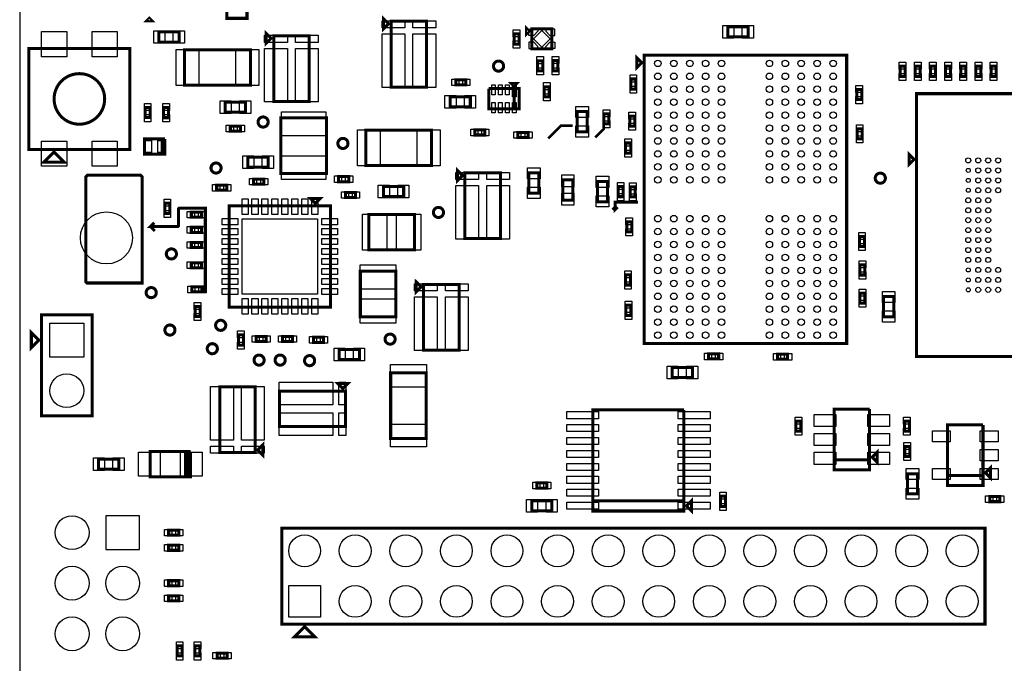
# Model space of a CAD drawing. Extents: x -350 to 3416, y -100 to 6438.
# Tile 4 of 8: x -100 to 1846, y 2227 to 3500. Entities that reach past the tile are written whole.
import ezdxf

# ---------------------------------------------------------------- set-up
doc = ezdxf.new("R2010")
doc.units = 0
for name, color, linetype in [('BG_OUTLINE', 95, 'CONTINUOUS'), ('PG_ASSEMBLY_TOP', 120, 'CONTINUOUS'), ('PIN_TOP', 140, 'CONTINUOUS')]:
    doc.layers.add(name, color=color, linetype=linetype)

msp = doc.modelspace()

# ---------------------------------------------------------------- linework, layer by layer
at = {"layer": 'BG_OUTLINE'}
msp.add_lwpolyline([(-100, 100), (3246.45, 100), (3246.45, 6009.32), (-100, 6009.32)], close=True, dxfattribs=at)
at = {"layer": 'PG_ASSEMBLY_TOP'}
for points, const_width in [([(309.38, 3502.34), (349.38, 3502.34), (349.38, 3522.34), (309.38, 3522.34), (309.38, 3502.34)], 6), ([(156.35, 3502.28), (151.35, 3497.28), (161.35, 3497.28), (156.35, 3502.28)], 6), ([(629.35, 3491.54), (619.35, 3501.54), (619.35, 3481.54), (629.35, 3491.54)], 6), ([(634.35, 3366.54), (704.35, 3366.54), (704.35, 3496.54), (634.35, 3496.54), (634.35, 3366.54)], 6), ([(907.18, 3476.85), (902.18, 3481.85), (902.18, 3471.85), (907.18, 3476.85)], 6), ([(912.18, 3441.85), (952.18, 3441.85), (952.18, 3481.85), (912.18, 3481.85), (912.18, 3441.85)], 6), ([(1340.05, 3485.86), (1300.05, 3485.86), (1300.05, 3465.86), (1340.05, 3465.86), (1340.05, 3485.86)], 6), ([(175.27, 3455.44), (215.27, 3455.44), (215.27, 3475.44), (175.27, 3475.44), (175.27, 3455.44)], 6), ([(397.14, 3462.82), (387.14, 3472.82), (387.14, 3452.82), (397.14, 3462.82)], 6), ([(402.14, 3337.82), (472.14, 3337.82), (472.14, 3467.82), (402.14, 3467.82), (402.14, 3337.82)], 6), ([(887.31, 3451.57), (887.31, 3471.57), (877.31, 3471.57), (877.31, 3451.57), (887.31, 3451.57)], 6), ([(-82, 3243), (118, 3243), (118, 3443), (-82, 3443), (-82, 3243)], 6), ([(356, 3440), (226, 3440), (226, 3370), (356, 3370), (356, 3440)], 6), ([(1129.79, 3414.6), (1119.79, 3424.6), (1119.79, 3404.6), (1129.79, 3414.6)], 6), ([(1134.79, 2859.6), (1534.79, 2859.6), (1534.79, 3429.6), (1134.79, 3429.6), (1134.79, 2859.6)], 6), ([(933.93, 3398.58), (933.93, 3418.58), (923.93, 3418.58), (923.93, 3398.58), (933.93, 3398.58)], 6), ([(964.05, 3398.75), (964.05, 3418.75), (954.05, 3418.75), (954.05, 3398.75), (964.05, 3398.75)], 6), ([(1640.33, 3407.5), (1640.33, 3387.5), (1650.33, 3387.5), (1650.33, 3407.5), (1640.33, 3407.5)], 6), ([(1670.33, 3407.5), (1670.33, 3387.5), (1680.33, 3387.5), (1680.33, 3407.5), (1670.33, 3407.5)], 6), ([(1700.33, 3407.5), (1700.33, 3387.5), (1710.33, 3387.5), (1710.33, 3407.5), (1700.33, 3407.5)], 6), ([(1730.33, 3407.5), (1730.33, 3387.5), (1740.33, 3387.5), (1740.33, 3407.5), (1730.33, 3407.5)], 6), ([(1760.33, 3407.5), (1760.33, 3387.5), (1770.33, 3387.5), (1770.33, 3407.5), (1760.33, 3407.5)], 6), ([(1790.33, 3407.5), (1790.33, 3387.5), (1800.33, 3387.5), (1800.33, 3407.5), (1790.33, 3407.5)], 6), ([(1820.33, 3407.5), (1820.33, 3387.5), (1830.33, 3387.5), (1830.33, 3407.5), (1820.33, 3407.5)], 6), ([(762.02, 3370.9), (782.02, 3370.9), (782.02, 3380.9), (762.02, 3380.9), (762.02, 3370.9)], 6), ([(877.23, 3368.41), (882.23, 3373.41), (872.23, 3373.41), (877.23, 3368.41)], 6), ([(937.06, 3367.15), (937.06, 3347.15), (947.06, 3347.15), (947.06, 3367.15), (937.06, 3367.15)], 6), ([(1108.18, 3382.37), (1108.18, 3362.37), (1118.18, 3362.37), (1118.18, 3382.37), (1108.18, 3382.37)], 6), ([(750.85, 3327.4), (790.85, 3327.4), (790.85, 3347.4), (750.85, 3347.4), (750.85, 3327.4)], 6), ([(827.23, 3363.41), (827.23, 3323.41), (887.23, 3323.41), (887.23, 3363.41), (877.23, 3363.41), (877.23, 3323.41)], 6), ([(877.23, 3323.41), (877.23, 3363.41), (827.23, 3363.41)], 6), ([(1564.7, 3341.59), (1564.7, 3361.59), (1554.7, 3361.59), (1554.7, 3341.59), (1564.7, 3341.59)], 6), ([(1673.14, 2833.4), (2133.14, 2833.4), (2133.14, 3353.4), (1673.14, 3353.4), (1673.14, 2833.4)], 6), ([(148, 3326), (148, 3306), (158, 3306), (158, 3326), (148, 3326)], 6), ([(184.38, 3325.97), (184.38, 3305.97), (194.38, 3305.97), (194.38, 3325.97), (184.38, 3325.97)], 6), ([(306.32, 3316.65), (346.32, 3316.65), (346.32, 3336.65), (306.32, 3336.65), (306.32, 3316.65)], 6), ([(1001.94, 3317.92), (1001.94, 3277.92), (1021.94, 3277.92), (1021.94, 3317.92), (1001.94, 3317.92)], 6), ([(1054.82, 3313.66), (1054.82, 3293.66), (1064.82, 3293.66), (1064.82, 3313.66), (1054.82, 3313.66)], 6), ([(1115.9, 3288.94), (1115.9, 3308.94), (1105.9, 3308.94), (1105.9, 3288.94), (1115.9, 3288.94)], 6), ([(316.38, 3279.34), (336.38, 3279.34), (336.38, 3289.34), (316.38, 3289.34), (316.38, 3279.34)], 6), ([(506.38, 3195.34), (506.38, 3305.34), (416.38, 3305.34), (416.38, 3195.34), (506.38, 3195.34)], 6), ([(993, 3290), (970, 3290), (945, 3265)], 5), ([(1054.82, 3293.66), (1054.82, 3283.82), (1038, 3267)], 5), ([(714.38, 3281.34), (584.38, 3281.34), (584.38, 3211.34), (714.38, 3211.34), (714.38, 3281.34)], 6), ([(799.64, 3271.65), (819.64, 3271.65), (819.64, 3281.65), (799.64, 3281.65), (799.64, 3271.65)], 6), ([(904.94, 3276.74), (884.94, 3276.74), (884.94, 3266.74), (904.94, 3266.74), (904.94, 3276.74)], 6), ([(1565.5, 3264.04), (1565.5, 3284.04), (1555.5, 3284.04), (1555.5, 3264.04), (1565.5, 3264.04)], 6), ([(187, 3264), (147, 3264), (147, 3234), (182, 3234), (182, 3264)], 6), ([(182, 3264), (182, 3234), (187, 3234), (187, 3264)], 6), ([(1097.86, 3255.84), (1097.86, 3235.84), (1107.86, 3235.84), (1107.86, 3255.84), (1097.86, 3255.84)], 6), ([(-32, 3238), (-52, 3218), (-12, 3218), (-32, 3238)], 6), ([(1668.14, 3223.4), (1658.14, 3233.4), (1658.14, 3213.4), (1668.14, 3223.4)], 6), ([(351.16, 3208.05), (391.16, 3208.05), (391.16, 3228.05), (351.16, 3228.05), (351.16, 3208.05)], 6), ([(142, 3167), (142, 2979), (33, 2979), (31, 2981), (31, 3189), (34, 3192), (139, 3192), (142, 3189), (142, 3167)], 6), ([(550.38, 3189.34), (530.38, 3189.34), (530.38, 3179.34), (550.38, 3179.34), (550.38, 3189.34)], 6), ([(775.25, 3191.74), (765.25, 3201.74), (765.25, 3181.74), (775.25, 3191.74)], 6), ([(780.25, 3066.74), (850.25, 3066.74), (850.25, 3196.74), (780.25, 3196.74), (780.25, 3066.74)], 6), ([(926.28, 3156.72), (926.28, 3196.72), (906.28, 3196.72), (906.28, 3156.72), (926.28, 3156.72)], 6), ([(309.38, 3172.34), (289.38, 3172.34), (289.38, 3162.34), (309.38, 3162.34), (309.38, 3172.34)], 6), ([(382.38, 3184.34), (362.38, 3184.34), (362.38, 3174.34), (382.38, 3174.34), (382.38, 3184.34)], 6), ([(993.66, 3142.9), (993.66, 3182.9), (973.66, 3182.9), (973.66, 3142.9), (993.66, 3142.9)], 6), ([(1042.14, 3179.78), (1042.14, 3139.78), (1062.14, 3139.78), (1062.14, 3179.78), (1042.14, 3179.78)], 6), ([(544, 3148), (564, 3148), (564, 3158), (544, 3158), (544, 3148)], 6), ([(619.1, 3149.71), (659.1, 3149.71), (659.1, 3169.71), (619.1, 3169.71), (619.1, 3149.71)], 6), ([(1093.12, 3149.71), (1093.12, 3169.71), (1083.12, 3169.71), (1083.12, 3149.71), (1093.12, 3149.71)], 6), ([(1116.95, 3149.36), (1116.95, 3169.36), (1106.95, 3169.36), (1106.95, 3149.36), (1116.95, 3149.36)], 6), ([(196.9, 3116.6), (196.9, 3136.6), (186.9, 3136.6), (186.9, 3116.6), (196.9, 3116.6)], 6), ([(314.38, 3131.34), (314.38, 2931.34), (514.38, 2931.34), (514.38, 3131.34), (314.38, 3131.34)], 6), ([(484.38, 3136.34), (494.38, 3146.34), (474.38, 3146.34), (484.38, 3136.34)], 6), ([(1122, 3139), (1077, 3139), (1077, 3124), (1082, 3129)], 6), ([(267, 2959), (267, 3127), (215, 3127), (214, 3126), (214, 3092), (213, 3091), (159, 3091), (166, 3098)], 6), ([(239.3, 3109.1), (259.3, 3109.1), (259.3, 3119.1), (239.3, 3119.1), (239.3, 3109.1)], 6), ([(590.43, 3044.56), (680.43, 3044.56), (680.43, 3114.56), (590.43, 3114.56), (590.43, 3044.56)], 6), ([(1077, 3124), (1076, 3124), (1072, 3128)], 6), ([(1109.97, 3080.11), (1109.97, 3100.11), (1099.97, 3100.11), (1099.97, 3080.11), (1109.97, 3080.11)], 6), ([(159, 3091), (159, 3090), (167, 3082)], 6), ([(239.3, 3079.1), (259.3, 3079.1), (259.3, 3089.1), (239.3, 3089.1), (239.3, 3079.1)], 6), ([(239.3, 3049.1), (259.3, 3049.1), (259.3, 3059.1), (239.3, 3059.1), (239.3, 3049.1)], 6), ([(1560.06, 3071.09), (1560.06, 3051.09), (1570.06, 3051.09), (1570.06, 3071.09), (1560.06, 3071.09)], 6), ([(259.3, 3019.1), (239.3, 3019.1), (239.3, 3009.1), (259.3, 3009.1), (259.3, 3019.1)], 6), ([(1560.9, 3014.84), (1560.9, 2994.84), (1570.9, 2994.84), (1570.9, 3014.84), (1560.9, 3014.84)], 6), ([(573.38, 3002.34), (573.38, 2912.34), (643.38, 2912.34), (643.38, 3002.34), (573.38, 3002.34)], 6), ([(1107.5, 2975.04), (1107.5, 2995.04), (1097.5, 2995.04), (1097.5, 2975.04), (1107.5, 2975.04)], 6), ([(693.54, 2971.27), (683.54, 2981.27), (683.54, 2961.27), (693.54, 2971.27)], 6), ([(698.54, 2846.27), (768.54, 2846.27), (768.54, 2976.27), (698.54, 2976.27), (698.54, 2846.27)], 6), ([(260.38, 2971.3), (240.38, 2971.3), (240.38, 2961.3), (260.38, 2961.3), (260.38, 2971.3)], 6), ([(1561.06, 2959.09), (1561.06, 2939.09), (1571.06, 2939.09), (1571.06, 2959.09), (1561.06, 2959.09)], 6), ([(1627.84, 2912.08), (1627.84, 2952.08), (1607.84, 2952.08), (1607.84, 2912.08), (1627.84, 2912.08)], 6), ([(246.69, 2932.55), (246.69, 2912.55), (256.69, 2912.55), (256.69, 2932.55), (246.69, 2932.55)], 6), ([(1108.5, 2915.04), (1108.5, 2935.04), (1098.5, 2935.04), (1098.5, 2915.04), (1108.5, 2915.04)], 6), ([(43, 2716.05), (43, 2916.05), (-57, 2916.05), (-57, 2716.05), (43, 2716.05)], 6), ([(-62, 2866.05), (-77, 2851.05), (-77, 2881.05), (-62, 2866.05)], 6), ([(332.38, 2876.34), (332.38, 2856.34), (342.38, 2856.34), (342.38, 2876.34), (332.38, 2876.34)], 6), ([(387.38, 2873.34), (367.38, 2873.34), (367.38, 2863.34), (387.38, 2863.34), (387.38, 2873.34)], 6), ([(419.38, 2863.34), (439.38, 2863.34), (439.38, 2873.34), (419.38, 2873.34), (419.38, 2863.34)], 6), ([(480.66, 2861.62), (500.66, 2861.62), (500.66, 2871.62), (480.66, 2871.62), (480.66, 2861.62)], 6), ([(531.67, 2827.43), (571.67, 2827.43), (571.67, 2847.43), (531.67, 2847.43), (531.67, 2827.43)], 6), ([(1281.78, 2838.83), (1261.78, 2838.83), (1261.78, 2828.83), (1281.78, 2828.83), (1281.78, 2838.83)], 6), ([(1398.08, 2828.22), (1418.08, 2828.22), (1418.08, 2838.22), (1398.08, 2838.22), (1398.08, 2828.22)], 6), ([(633.38, 2801.34), (633.38, 2671.34), (703.38, 2671.34), (703.38, 2801.34), (633.38, 2801.34)], 6), ([(1229.98, 2811.88), (1189.98, 2811.88), (1189.98, 2791.88), (1229.98, 2791.88), (1229.98, 2811.88)], 6), ([(365.41, 2773.72), (295.41, 2773.72), (295.41, 2643.72), (365.41, 2643.72), (365.41, 2773.72)], 6), ([(413.82, 2765.19), (413.82, 2695.19), (543.82, 2695.19), (543.82, 2765.19), (413.82, 2765.19)], 6), ([(538.82, 2770.19), (548.82, 2780.19), (528.82, 2780.19), (538.82, 2770.19)], 6), ([(1033.06, 2548.16), (1213.06, 2548.16), (1213.06, 2728.16)], 6), ([(1213.06, 2728.16), (1033.06, 2728.16), (1033.06, 2528.16), (1213.06, 2528.16), (1213.06, 2548.16), (1033.06, 2548.16)], 6), ([(1509.99, 2629.6), (1579.99, 2629.6), (1579.99, 2609.6), (1509.99, 2609.6), (1509.99, 2729.6), (1579.99, 2729.6)], 6), ([(1579.99, 2729.6), (1579.99, 2629.6), (1509.99, 2629.6)], 6), ([(1444.54, 2685.98), (1444.54, 2705.98), (1434.54, 2705.98), (1434.54, 2685.98), (1444.54, 2685.98)], 6), ([(1648.94, 2705.98), (1648.94, 2685.98), (1658.94, 2685.98), (1658.94, 2705.98), (1648.94, 2705.98)], 6), ([(1804.31, 2698.52), (1734.31, 2698.52), (1734.31, 2578.52), (1804.31, 2578.52), (1804.31, 2598.52), (1734.31, 2598.52)], 6), ([(1734.31, 2598.52), (1804.31, 2598.52), (1804.31, 2698.52)], 6), ([(237.85, 2645.79), (157.85, 2645.79), (157.85, 2595.79), (232.85, 2595.79)], 6), ([(232.85, 2595.79), (227.85, 2595.79), (227.85, 2645.79), (232.85, 2645.79), (232.85, 2595.79), (237.85, 2595.79), (237.85, 2645.79)], 6), ([(370.41, 2648.72), (380.41, 2638.72), (380.41, 2658.72), (370.41, 2648.72)], 6), ([(1584.99, 2634.6), (1594.99, 2624.6), (1594.99, 2644.6), (1584.99, 2634.6)], 6), ([(1659.49, 2635.9), (1659.49, 2655.9), (1649.49, 2655.9), (1649.49, 2635.9), (1659.49, 2635.9)], 6), ([(96.03, 2630.79), (56.03, 2630.79), (56.03, 2610.79), (96.03, 2610.79), (96.03, 2630.79)], 6), ([(1809.31, 2603.52), (1819.31, 2593.52), (1819.31, 2613.52), (1809.31, 2603.52)], 6), ([(1655, 2601.83), (1655, 2561.83), (1675, 2561.83), (1675, 2601.83), (1655, 2601.83)], 6), ([(942.23, 2583.59), (922.23, 2583.59), (922.23, 2573.59), (942.23, 2573.59), (942.23, 2583.59)], 6), ([(912.23, 2528.59), (952.23, 2528.59), (952.23, 2548.59), (912.23, 2548.59), (912.23, 2528.59)], 6), ([(1218.06, 2538.16), (1228.06, 2528.16), (1228.06, 2548.16), (1218.06, 2538.16)], 6), ([(1285.38, 2557.34), (1285.38, 2537.34), (1295.38, 2537.34), (1295.38, 2557.34), (1285.38, 2557.34)], 6), ([(1817.57, 2546.63), (1837.57, 2546.63), (1837.57, 2556.63), (1817.57, 2556.63), (1817.57, 2546.63)], 6), ([(214.5, 2490.4), (194.5, 2490.4), (194.5, 2480.4), (214.5, 2480.4), (214.5, 2490.4)], 6), ([(1808.26, 2494.47), (418.26, 2494.47), (418.26, 2304.47), (1808.26, 2304.47), (1808.26, 2494.47)], 6), ([(214.5, 2460.4), (194.5, 2460.4), (194.5, 2450.4), (214.5, 2450.4), (214.5, 2460.4)], 6), ([(214.5, 2390.4), (194.5, 2390.4), (194.5, 2380.4), (214.5, 2380.4), (214.5, 2390.4)], 6), ([(214.5, 2360.4), (194.5, 2360.4), (194.5, 2350.4), (214.5, 2350.4), (214.5, 2360.4)], 6), ([(463.26, 2299.47), (483.26, 2279.47), (443.26, 2279.47), (463.26, 2299.47)], 6), ([(221.31, 2241.48), (221.31, 2261.48), (211.31, 2261.48), (211.31, 2241.48), (221.31, 2241.48)], 6), ([(256.31, 2241.48), (256.31, 2261.48), (246.31, 2261.48), (246.31, 2241.48), (256.31, 2241.48)], 6), ([(310.12, 2247.13), (290.12, 2247.13), (290.12, 2237.13), (310.12, 2237.13), (310.12, 2247.13)], 6)]:
    msp.add_lwpolyline(points, dxfattribs=dict(at, const_width=const_width))
at = {"layer": 'PG_ASSEMBLY_TOP', "const_width": 6}
for points in [[(856.62, 3407.93, 1), (836.62, 3407.93, 1), (856.62, 3407.93)], [(68, 3343, 1), (-32, 3343, 1), (68, 3343)], [(391.22, 3297.34, 1), (371.22, 3297.34, 1), (391.22, 3297.34)], [(549, 3255, 1), (529, 3255, 1), (549, 3255)], [(298.15, 3206.36, 1), (278.15, 3206.36, 1), (298.15, 3206.36)], [(1611.33, 3186.3, 1), (1591.33, 3186.3, 1), (1611.33, 3186.3)], [(737.85, 3118.53, 1), (717.85, 3118.53, 1), (737.85, 3118.53)], [(209.87, 3036.49, 1), (189.87, 3036.49, 1), (209.87, 3036.49)], [(170, 2960, 1), (150, 2960, 1), (170, 2960)], [(307.31, 2895.35, 1), (287.31, 2895.35, 1), (307.31, 2895.35)], [(207, 2886, 1), (187, 2886, 1), (207, 2886)], [(642.25, 2868.02, 1), (622.25, 2868.02, 1), (642.25, 2868.02)], [(290.81, 2849.09, 1), (270.81, 2849.09, 1), (290.81, 2849.09)], [(383.25, 2826.56, 1), (363.25, 2826.56, 1), (383.25, 2826.56)], [(424.88, 2826.56, 1), (404.88, 2826.56, 1), (424.88, 2826.56)], [(483.1, 2825.48, 1), (463.1, 2825.48, 1), (483.1, 2825.48)]]:
    msp.add_lwpolyline(points, format="xyb", dxfattribs=at)
at = {"layer": 'PIN_TOP'}
for points in [[(616.34, 3483.6), (616.34, 3497.6), (661.34, 3497.6), (661.34, 3483.6)], [(677.36, 3483.6), (677.36, 3497.6), (722.36, 3497.6), (722.36, 3483.6)], [(1311.76, 3488.36), (1311.76, 3463.36), (1289.76, 3463.36), (1289.76, 3488.36)], [(1350.34, 3488.36), (1350.34, 3463.36), (1328.34, 3463.36), (1328.34, 3488.36)], [(-57, 3426.27), (-57, 3476.27), (-7, 3476.27), (-7, 3426.27)], [(43, 3426.27), (43, 3476.27), (93, 3476.27), (93, 3426.27)], [(164.98, 3452.94), (164.98, 3477.94), (186.98, 3477.94), (186.98, 3452.94)], [(203.56, 3452.94), (203.56, 3477.94), (225.56, 3477.94), (225.56, 3452.94)], [(384.13, 3454.88), (384.13, 3468.88), (429.13, 3468.88), (429.13, 3454.88)], [(445.15, 3454.88), (445.15, 3468.88), (490.15, 3468.88), (490.15, 3454.88)], [(616.34, 3365.74), (616.34, 3471.74), (661.34, 3471.74), (661.34, 3365.74)], [(677.36, 3365.74), (677.36, 3471.74), (722.36, 3471.74), (722.36, 3365.74)], [(888.81, 3465.59), (875.81, 3465.59), (875.81, 3479.59), (888.81, 3479.59)], [(906.19, 3480.75), (924.31, 3480.75), (924.31, 3476.79), (916.07, 3468.55), (906.19, 3468.55)], [(932.18, 3445.59), (915.92, 3461.85), (932.18, 3478.11), (948.44, 3461.85)], [(958.17, 3480.75), (940.05, 3480.75), (940.05, 3476.79), (948.29, 3468.55), (958.17, 3468.55)], [(888.81, 3443.55), (875.81, 3443.55), (875.81, 3457.55), (888.81, 3457.55)], [(906.19, 3442.95), (924.31, 3442.95), (924.31, 3446.91), (916.07, 3455.15), (906.19, 3455.15)], [(958.17, 3442.95), (940.05, 3442.95), (940.05, 3446.91), (948.29, 3455.15), (958.17, 3455.15)], [(254.44, 3440.5), (254.44, 3369.5), (209.44, 3369.5), (209.44, 3440.5)], [(372.56, 3440.5), (372.56, 3369.5), (327.56, 3369.5), (327.56, 3440.5)], [(384.13, 3337.02), (384.13, 3443.02), (429.13, 3443.02), (429.13, 3337.02)], [(445.15, 3337.02), (445.15, 3443.02), (490.15, 3443.02), (490.15, 3337.02)], [(935.43, 3412.6), (922.43, 3412.6), (922.43, 3426.6), (935.43, 3426.6)], [(965.55, 3412.77), (952.55, 3412.77), (952.55, 3426.77), (965.55, 3426.77)], [(1638.83, 3415.52), (1651.83, 3415.52), (1651.83, 3401.52), (1638.83, 3401.52)], [(1668.83, 3415.52), (1681.83, 3415.52), (1681.83, 3401.52), (1668.83, 3401.52)], [(1698.83, 3415.52), (1711.83, 3415.52), (1711.83, 3401.52), (1698.83, 3401.52)], [(1728.83, 3415.52), (1741.83, 3415.52), (1741.83, 3401.52), (1728.83, 3401.52)], [(1758.83, 3415.52), (1771.83, 3415.52), (1771.83, 3401.52), (1758.83, 3401.52)], [(1788.83, 3415.52), (1801.83, 3415.52), (1801.83, 3401.52), (1788.83, 3401.52)], [(1818.83, 3415.52), (1831.83, 3415.52), (1831.83, 3401.52), (1818.83, 3401.52)], [(935.43, 3390.56), (922.43, 3390.56), (922.43, 3404.56), (935.43, 3404.56)], [(965.55, 3390.73), (952.55, 3390.73), (952.55, 3404.73), (965.55, 3404.73)], [(1106.68, 3390.39), (1119.68, 3390.39), (1119.68, 3376.39), (1106.68, 3376.39)], [(1638.83, 3393.48), (1651.83, 3393.48), (1651.83, 3379.48), (1638.83, 3379.48)], [(1668.83, 3393.48), (1681.83, 3393.48), (1681.83, 3379.48), (1668.83, 3379.48)], [(1698.83, 3393.48), (1711.83, 3393.48), (1711.83, 3379.48), (1698.83, 3379.48)], [(1728.83, 3393.48), (1741.83, 3393.48), (1741.83, 3379.48), (1728.83, 3379.48)], [(1758.83, 3393.48), (1771.83, 3393.48), (1771.83, 3379.48), (1758.83, 3379.48)], [(1788.83, 3393.48), (1801.83, 3393.48), (1801.83, 3379.48), (1788.83, 3379.48)], [(1818.83, 3393.48), (1831.83, 3393.48), (1831.83, 3379.48), (1818.83, 3379.48)], [(754, 3369.4), (754, 3382.4), (768, 3382.4), (768, 3369.4)], [(776.04, 3369.4), (776.04, 3382.4), (790.04, 3382.4), (790.04, 3369.4)], [(840.06, 3351.13), (833.06, 3351.13), (833.06, 3371.13), (840.06, 3371.13)], [(853.84, 3351.13), (846.84, 3351.13), (846.84, 3371.13), (853.84, 3371.13)], [(867.62, 3351.13), (860.62, 3351.13), (860.62, 3371.13), (867.62, 3371.13)], [(881.4, 3347.16), (874.4, 3347.16), (874.4, 3371.16), (881.4, 3371.16)], [(935.56, 3375.17), (948.56, 3375.17), (948.56, 3361.17), (935.56, 3361.17)], [(1106.68, 3368.35), (1119.68, 3368.35), (1119.68, 3354.35), (1106.68, 3354.35)], [(1566.2, 3355.61), (1553.2, 3355.61), (1553.2, 3369.61), (1566.2, 3369.61)], [(740.56, 3324.9), (740.56, 3349.9), (762.56, 3349.9), (762.56, 3324.9)], [(779.14, 3324.9), (779.14, 3349.9), (801.14, 3349.9), (801.14, 3324.9)], [(935.56, 3353.13), (948.56, 3353.13), (948.56, 3339.13), (935.56, 3339.13)], [(146.5, 3334.02), (159.5, 3334.02), (159.5, 3320.02), (146.5, 3320.02)], [(182.88, 3333.99), (195.88, 3333.99), (195.88, 3319.99), (182.88, 3319.99)], [(296.03, 3314.15), (296.03, 3339.15), (318.03, 3339.15), (318.03, 3314.15)], [(334.61, 3314.15), (334.61, 3339.15), (356.61, 3339.15), (356.61, 3314.15)], [(840.06, 3315.69), (833.06, 3315.69), (833.06, 3335.69), (840.06, 3335.69)], [(853.84, 3315.69), (846.84, 3315.69), (846.84, 3335.69), (853.84, 3335.69)], [(867.62, 3315.69), (860.62, 3315.69), (860.62, 3335.69), (867.62, 3335.69)], [(881.4, 3315.69), (874.4, 3315.69), (874.4, 3335.69), (881.4, 3335.69)], [(1566.2, 3333.57), (1553.2, 3333.57), (1553.2, 3347.57), (1566.2, 3347.57)], [(146.5, 3311.98), (159.5, 3311.98), (159.5, 3297.98), (146.5, 3297.98)], [(182.88, 3311.95), (195.88, 3311.95), (195.88, 3297.95), (182.88, 3297.95)], [(504.88, 3270.15), (417.88, 3270.15), (417.88, 3317.15), (504.88, 3317.15)], [(999.44, 3328.21), (1024.44, 3328.21), (1024.44, 3306.21), (999.44, 3306.21)], [(1053.32, 3321.68), (1066.32, 3321.68), (1066.32, 3307.68), (1053.32, 3307.68)], [(1117.4, 3302.96), (1104.4, 3302.96), (1104.4, 3316.96), (1117.4, 3316.96)], [(308.36, 3277.84), (308.36, 3290.84), (322.36, 3290.84), (322.36, 3277.84)], [(330.4, 3277.84), (330.4, 3290.84), (344.4, 3290.84), (344.4, 3277.84)], [(999.44, 3289.63), (1024.44, 3289.63), (1024.44, 3267.63), (999.44, 3267.63)], [(1053.32, 3299.64), (1066.32, 3299.64), (1066.32, 3285.64), (1053.32, 3285.64)], [(1117.4, 3280.92), (1104.4, 3280.92), (1104.4, 3294.92), (1117.4, 3294.92)], [(1567, 3278.06), (1554, 3278.06), (1554, 3292.06), (1567, 3292.06)], [(612.82, 3281.84), (612.82, 3210.84), (567.82, 3210.84), (567.82, 3281.84)], [(730.94, 3281.84), (730.94, 3210.84), (685.94, 3210.84), (685.94, 3281.84)], [(791.62, 3270.15), (791.62, 3283.15), (805.62, 3283.15), (805.62, 3270.15)], [(813.66, 3270.15), (813.66, 3283.15), (827.66, 3283.15), (827.66, 3270.15)], [(890.92, 3278.24), (890.92, 3265.24), (876.92, 3265.24), (876.92, 3278.24)], [(912.96, 3278.24), (912.96, 3265.24), (898.96, 3265.24), (898.96, 3278.24)], [(-57, 3209.73), (-57, 3259.73), (-7, 3259.73), (-7, 3209.73)], [(43, 3209.73), (43, 3259.73), (93, 3259.73), (93, 3209.73)], [(160.61, 3261), (160.61, 3237), (146.61, 3237), (146.61, 3261)], [(187.39, 3261), (187.39, 3237), (173.39, 3237), (173.39, 3261)], [(1096.36, 3263.86), (1109.36, 3263.86), (1109.36, 3249.86), (1096.36, 3249.86)], [(1567, 3256.02), (1554, 3256.02), (1554, 3270.02), (1567, 3270.02)], [(1096.36, 3241.82), (1109.36, 3241.82), (1109.36, 3227.82), (1096.36, 3227.82)], [(340.87, 3205.55), (340.87, 3230.55), (362.87, 3230.55), (362.87, 3205.55)], [(379.45, 3205.55), (379.45, 3230.55), (401.45, 3230.55), (401.45, 3205.55)], [(504.88, 3183.53), (417.88, 3183.53), (417.88, 3230.53), (504.88, 3230.53)], [(762.24, 3183.8), (762.24, 3197.8), (807.24, 3197.8), (807.24, 3183.8)], [(823.26, 3183.8), (823.26, 3197.8), (868.26, 3197.8), (868.26, 3183.8)], [(928.78, 3185.01), (903.78, 3185.01), (903.78, 3207.01), (928.78, 3207.01)], [(995.66, 3169.01), (971.66, 3169.01), (971.66, 3193.01), (995.66, 3193.01)], [(295.36, 3173.84), (295.36, 3160.84), (281.36, 3160.84), (281.36, 3173.84)], [(317.4, 3173.84), (317.4, 3160.84), (303.4, 3160.84), (303.4, 3173.84)], [(368.36, 3185.84), (368.36, 3172.84), (354.36, 3172.84), (354.36, 3185.84)], [(390.4, 3185.84), (390.4, 3172.84), (376.4, 3172.84), (376.4, 3185.84)], [(536.36, 3190.84), (536.36, 3177.84), (522.36, 3177.84), (522.36, 3190.84)], [(558.4, 3190.84), (558.4, 3177.84), (544.4, 3177.84), (544.4, 3190.84)], [(1039.64, 3190.07), (1064.64, 3190.07), (1064.64, 3168.07), (1039.64, 3168.07)], [(1094.62, 3163.73), (1081.62, 3163.73), (1081.62, 3177.73), (1094.62, 3177.73)], [(1118.45, 3163.38), (1105.45, 3163.38), (1105.45, 3177.38), (1118.45, 3177.38)], [(535.98, 3146.5), (535.98, 3159.5), (549.98, 3159.5), (549.98, 3146.5)], [(558.02, 3146.5), (558.02, 3159.5), (572.02, 3159.5), (572.02, 3146.5)], [(608.81, 3147.21), (608.81, 3172.21), (630.81, 3172.21), (630.81, 3147.21)], [(647.39, 3147.21), (647.39, 3172.21), (669.39, 3172.21), (669.39, 3147.21)], [(762.24, 3065.94), (762.24, 3171.94), (807.24, 3171.94), (807.24, 3065.94)], [(823.26, 3065.94), (823.26, 3171.94), (868.26, 3171.94), (868.26, 3065.94)], [(928.78, 3146.43), (903.78, 3146.43), (903.78, 3168.43), (928.78, 3168.43)], [(995.66, 3132.79), (971.66, 3132.79), (971.66, 3156.79), (995.66, 3156.79)], [(1094.62, 3141.69), (1081.62, 3141.69), (1081.62, 3155.69), (1094.62, 3155.69)], [(1118.45, 3141.34), (1105.45, 3141.34), (1105.45, 3155.34), (1118.45, 3155.34)], [(198.4, 3130.62), (185.4, 3130.62), (185.4, 3144.62), (198.4, 3144.62)], [(339.48, 3145.26), (351.48, 3145.26), (351.48, 3114.26), (339.48, 3114.26)], [(359.17, 3145.26), (371.17, 3145.26), (371.17, 3114.26), (359.17, 3114.26)], [(378.85, 3145.26), (390.85, 3145.26), (390.85, 3114.26), (378.85, 3114.26)], [(398.54, 3145.26), (410.54, 3145.26), (410.54, 3114.26), (398.54, 3114.26)], [(418.22, 3145.26), (430.22, 3145.26), (430.22, 3114.26), (418.22, 3114.26)], [(437.91, 3145.26), (449.91, 3145.26), (449.91, 3114.26), (437.91, 3114.26)], [(457.59, 3145.26), (469.59, 3145.26), (469.59, 3114.26), (457.59, 3114.26)], [(477.28, 3145.26), (489.28, 3145.26), (489.28, 3114.26), (477.28, 3114.26)], [(1039.64, 3151.49), (1064.64, 3151.49), (1064.64, 3129.49), (1039.64, 3129.49)], [(198.4, 3108.58), (185.4, 3108.58), (185.4, 3122.58), (198.4, 3122.58)], [(231.28, 3107.6), (231.28, 3120.6), (245.28, 3120.6), (245.28, 3107.6)], [(253.32, 3107.6), (253.32, 3120.6), (267.32, 3120.6), (267.32, 3107.6)], [(577.97, 3044.06), (577.97, 3115.06), (625.97, 3115.06), (625.97, 3044.06)], [(644.89, 3044.06), (644.89, 3115.06), (692.89, 3115.06), (692.89, 3044.06)], [(300.46, 3094.24), (300.46, 3106.24), (331.46, 3106.24), (331.46, 3094.24)], [(339.88, 3105.84), (488.88, 3105.84), (488.88, 2956.84), (339.88, 2956.84)], [(497.3, 3094.24), (497.3, 3106.24), (528.3, 3106.24), (528.3, 3094.24)], [(1111.47, 3094.13), (1098.47, 3094.13), (1098.47, 3108.13), (1111.47, 3108.13)], [(231.28, 3077.6), (231.28, 3090.6), (245.28, 3090.6), (245.28, 3077.6)], [(253.32, 3077.6), (253.32, 3090.6), (267.32, 3090.6), (267.32, 3077.6)], [(300.46, 3074.55), (300.46, 3086.55), (331.46, 3086.55), (331.46, 3074.55)], [(497.3, 3074.55), (497.3, 3086.55), (528.3, 3086.55), (528.3, 3074.55)], [(1111.47, 3072.09), (1098.47, 3072.09), (1098.47, 3086.09), (1111.47, 3086.09)], [(1558.56, 3079.11), (1571.56, 3079.11), (1571.56, 3065.11), (1558.56, 3065.11)], [(231.28, 3047.6), (231.28, 3060.6), (245.28, 3060.6), (245.28, 3047.6)], [(253.32, 3047.6), (253.32, 3060.6), (267.32, 3060.6), (267.32, 3047.6)], [(300.46, 3054.87), (300.46, 3066.87), (331.46, 3066.87), (331.46, 3054.87)], [(497.3, 3054.87), (497.3, 3066.87), (528.3, 3066.87), (528.3, 3054.87)], [(1558.56, 3057.07), (1571.56, 3057.07), (1571.56, 3043.07), (1558.56, 3043.07)], [(300.46, 3035.18), (300.46, 3047.18), (331.46, 3047.18), (331.46, 3035.18)], [(497.3, 3035.18), (497.3, 3047.18), (528.3, 3047.18), (528.3, 3035.18)], [(245.28, 3020.6), (245.28, 3007.6), (231.28, 3007.6), (231.28, 3020.6)], [(267.32, 3020.6), (267.32, 3007.6), (253.32, 3007.6), (253.32, 3020.6)], [(300.46, 3015.5), (300.46, 3027.5), (331.46, 3027.5), (331.46, 3015.5)], [(497.3, 3015.5), (497.3, 3027.5), (528.3, 3027.5), (528.3, 3015.5)], [(1559.4, 3022.86), (1572.4, 3022.86), (1572.4, 3008.86), (1559.4, 3008.86)], [(300.46, 2995.81), (300.46, 3007.81), (331.46, 3007.81), (331.46, 2995.81)], [(497.3, 2995.81), (497.3, 3007.81), (528.3, 3007.81), (528.3, 2995.81)], [(572.88, 3014.8), (643.88, 3014.8), (643.88, 2966.8), (572.88, 2966.8)], [(1109, 2989.06), (1096, 2989.06), (1096, 3003.06), (1109, 3003.06)], [(1559.4, 3000.82), (1572.4, 3000.82), (1572.4, 2986.82), (1559.4, 2986.82)], [(300.46, 2976.13), (300.46, 2988.13), (331.46, 2988.13), (331.46, 2976.13)], [(497.3, 2976.13), (497.3, 2988.13), (528.3, 2988.13), (528.3, 2976.13)], [(1109, 2967.02), (1096, 2967.02), (1096, 2981.02), (1109, 2981.02)], [(246.36, 2972.8), (246.36, 2959.8), (232.36, 2959.8), (232.36, 2972.8)], [(268.4, 2972.8), (268.4, 2959.8), (254.4, 2959.8), (254.4, 2972.8)], [(300.46, 2956.44), (300.46, 2968.44), (331.46, 2968.44), (331.46, 2956.44)], [(497.3, 2956.44), (497.3, 2968.44), (528.3, 2968.44), (528.3, 2956.44)], [(680.53, 2963.33), (680.53, 2977.33), (725.53, 2977.33), (725.53, 2963.33)], [(741.55, 2963.33), (741.55, 2977.33), (786.55, 2977.33), (786.55, 2963.33)], [(1559.56, 2967.11), (1572.56, 2967.11), (1572.56, 2953.11), (1559.56, 2953.11)], [(1630.34, 2940.37), (1605.34, 2940.37), (1605.34, 2962.37), (1630.34, 2962.37)], [(245.19, 2940.57), (258.19, 2940.57), (258.19, 2926.57), (245.19, 2926.57)], [(339.48, 2948.42), (351.48, 2948.42), (351.48, 2917.42), (339.48, 2917.42)], [(359.17, 2948.42), (371.17, 2948.42), (371.17, 2917.42), (359.17, 2917.42)], [(378.85, 2948.42), (390.85, 2948.42), (390.85, 2917.42), (378.85, 2917.42)], [(398.54, 2948.42), (410.54, 2948.42), (410.54, 2917.42), (398.54, 2917.42)], [(418.22, 2948.42), (430.22, 2948.42), (430.22, 2917.42), (418.22, 2917.42)], [(437.91, 2948.42), (449.91, 2948.42), (449.91, 2917.42), (437.91, 2917.42)], [(457.59, 2948.42), (469.59, 2948.42), (469.59, 2917.42), (457.59, 2917.42)], [(477.28, 2948.42), (489.28, 2948.42), (489.28, 2917.42), (477.28, 2917.42)], [(572.88, 2947.88), (643.88, 2947.88), (643.88, 2899.88), (572.88, 2899.88)], [(680.53, 2845.47), (680.53, 2951.47), (725.53, 2951.47), (725.53, 2845.47)], [(741.55, 2845.47), (741.55, 2951.47), (786.55, 2951.47), (786.55, 2845.47)], [(1110, 2929.06), (1097, 2929.06), (1097, 2943.06), (1110, 2943.06)], [(1559.56, 2945.07), (1572.56, 2945.07), (1572.56, 2931.07), (1559.56, 2931.07)], [(1110, 2907.02), (1097, 2907.02), (1097, 2921.02), (1110, 2921.02)], [(1630.34, 2901.79), (1605.34, 2901.79), (1605.34, 2923.79), (1630.34, 2923.79)], [(245.19, 2918.53), (258.19, 2918.53), (258.19, 2904.53), (245.19, 2904.53)], [(26.5, 2832.55), (-40.5, 2832.55), (-40.5, 2899.55), (26.5, 2899.55)], [(330.88, 2884.36), (343.88, 2884.36), (343.88, 2870.36), (330.88, 2870.36)], [(330.88, 2862.32), (343.88, 2862.32), (343.88, 2848.32), (330.88, 2848.32)], [(373.36, 2874.84), (373.36, 2861.84), (359.36, 2861.84), (359.36, 2874.84)], [(395.4, 2874.84), (395.4, 2861.84), (381.4, 2861.84), (381.4, 2874.84)], [(411.36, 2861.84), (411.36, 2874.84), (425.36, 2874.84), (425.36, 2861.84)], [(433.4, 2861.84), (433.4, 2874.84), (447.4, 2874.84), (447.4, 2861.84)], [(472.64, 2860.12), (472.64, 2873.12), (486.64, 2873.12), (486.64, 2860.12)], [(494.68, 2860.12), (494.68, 2873.12), (508.68, 2873.12), (508.68, 2860.12)], [(521.38, 2824.93), (521.38, 2849.93), (543.38, 2849.93), (543.38, 2824.93)], [(559.96, 2824.93), (559.96, 2849.93), (581.96, 2849.93), (581.96, 2824.93)], [(1267.76, 2840.33), (1267.76, 2827.33), (1253.76, 2827.33), (1253.76, 2840.33)], [(1289.8, 2840.33), (1289.8, 2827.33), (1275.8, 2827.33), (1275.8, 2840.33)], [(1390.06, 2826.72), (1390.06, 2839.72), (1404.06, 2839.72), (1404.06, 2826.72)], [(1412.1, 2826.72), (1412.1, 2839.72), (1426.1, 2839.72), (1426.1, 2826.72)], [(632.88, 2817.9), (703.88, 2817.9), (703.88, 2772.9), (632.88, 2772.9)], [(1201.69, 2814.38), (1201.69, 2789.38), (1179.69, 2789.38), (1179.69, 2814.38)], [(1240.27, 2814.38), (1240.27, 2789.38), (1218.27, 2789.38), (1218.27, 2814.38)], [(322.4, 2774.52), (322.4, 2668.52), (277.4, 2668.52), (277.4, 2774.52)], [(383.42, 2774.52), (383.42, 2668.52), (338.42, 2668.52), (338.42, 2774.52)], [(413.02, 2783.2), (519.02, 2783.2), (519.02, 2738.2), (413.02, 2738.2)], [(530.88, 2783.2), (544.88, 2783.2), (544.88, 2738.2), (530.88, 2738.2)], [(413.02, 2722.18), (519.02, 2722.18), (519.02, 2677.18), (413.02, 2677.18)], [(530.88, 2722.18), (544.88, 2722.18), (544.88, 2677.18), (530.88, 2677.18)], [(1044.32, 2724.73), (1044.32, 2710.73), (981.32, 2710.73), (981.32, 2724.73)], [(1264.8, 2724.73), (1264.8, 2710.73), (1201.8, 2710.73), (1201.8, 2724.73)], [(1446.04, 2700), (1433.04, 2700), (1433.04, 2714), (1446.04, 2714)], [(1513.34, 2719), (1513.34, 2695), (1470.34, 2695), (1470.34, 2719)], [(1619.64, 2719), (1619.64, 2695), (1576.64, 2695), (1576.64, 2719)], [(1647.44, 2714), (1660.44, 2714), (1660.44, 2700), (1647.44, 2700)], [(632.88, 2699.78), (703.88, 2699.78), (703.88, 2654.78), (632.88, 2654.78)], [(1044.32, 2699.14), (1044.32, 2685.14), (981.32, 2685.14), (981.32, 2699.14)], [(1264.8, 2699.14), (1264.8, 2685.14), (1201.8, 2685.14), (1201.8, 2699.14)], [(1446.04, 2677.96), (1433.04, 2677.96), (1433.04, 2691.96), (1446.04, 2691.96)], [(1647.44, 2691.96), (1660.44, 2691.96), (1660.44, 2677.96), (1647.44, 2677.96)], [(1739.57, 2686.92), (1739.57, 2664.92), (1704.57, 2664.92), (1704.57, 2686.92)], [(1834.05, 2686.92), (1834.05, 2664.92), (1799.05, 2664.92), (1799.05, 2686.92)], [(1044.32, 2673.55), (1044.32, 2659.55), (981.32, 2659.55), (981.32, 2673.55)], [(1264.8, 2673.55), (1264.8, 2659.55), (1201.8, 2659.55), (1201.8, 2673.55)], [(1513.34, 2681.6), (1513.34, 2657.6), (1470.34, 2657.6), (1470.34, 2681.6)], [(1619.64, 2681.6), (1619.64, 2657.6), (1576.64, 2657.6), (1576.64, 2681.6)], [(322.4, 2656.66), (322.4, 2642.66), (277.4, 2642.66), (277.4, 2656.66)], [(383.42, 2656.66), (383.42, 2642.66), (338.42, 2642.66), (338.42, 2656.66)], [(1044.32, 2647.96), (1044.32, 2633.96), (981.32, 2633.96), (981.32, 2647.96)], [(1264.8, 2647.96), (1264.8, 2633.96), (1201.8, 2633.96), (1201.8, 2647.96)], [(1660.99, 2649.92), (1647.99, 2649.92), (1647.99, 2663.92), (1660.99, 2663.92)], [(1834.05, 2649.52), (1834.05, 2627.52), (1799.05, 2627.52), (1799.05, 2649.52)], [(67.74, 2633.29), (67.74, 2608.29), (45.74, 2608.29), (45.74, 2633.29)], [(106.32, 2633.29), (106.32, 2608.29), (84.32, 2608.29), (84.32, 2633.29)], [(135.01, 2644.29), (178.01, 2644.29), (178.01, 2597.29), (135.01, 2597.29)], [(217.69, 2644.29), (260.69, 2644.29), (260.69, 2597.29), (217.69, 2597.29)], [(1513.34, 2644.2), (1513.34, 2620.2), (1470.34, 2620.2), (1470.34, 2644.2)], [(1619.64, 2644.2), (1619.64, 2620.2), (1576.64, 2620.2), (1576.64, 2644.2)], [(1660.99, 2627.88), (1647.99, 2627.88), (1647.99, 2641.88), (1660.99, 2641.88)], [(1044.32, 2622.36), (1044.32, 2608.36), (981.32, 2608.36), (981.32, 2622.36)], [(1264.8, 2622.36), (1264.8, 2608.36), (1201.8, 2608.36), (1201.8, 2622.36)], [(1652.5, 2612.12), (1677.5, 2612.12), (1677.5, 2590.12), (1652.5, 2590.12)], [(1739.57, 2612.12), (1739.57, 2590.12), (1704.57, 2590.12), (1704.57, 2612.12)], [(1834.05, 2612.12), (1834.05, 2590.12), (1799.05, 2590.12), (1799.05, 2612.12)], [(1044.32, 2596.77), (1044.32, 2582.77), (981.32, 2582.77), (981.32, 2596.77)], [(1264.8, 2596.77), (1264.8, 2582.77), (1201.8, 2582.77), (1201.8, 2596.77)], [(928.21, 2585.09), (928.21, 2572.09), (914.21, 2572.09), (914.21, 2585.09)], [(950.25, 2585.09), (950.25, 2572.09), (936.25, 2572.09), (936.25, 2585.09)], [(1044.32, 2571.18), (1044.32, 2557.18), (981.32, 2557.18), (981.32, 2571.18)], [(1264.8, 2571.18), (1264.8, 2557.18), (1201.8, 2557.18), (1201.8, 2571.18)], [(1652.5, 2573.54), (1677.5, 2573.54), (1677.5, 2551.54), (1652.5, 2551.54)], [(901.94, 2526.09), (901.94, 2551.09), (923.94, 2551.09), (923.94, 2526.09)], [(940.52, 2526.09), (940.52, 2551.09), (962.52, 2551.09), (962.52, 2526.09)], [(1283.88, 2565.36), (1296.88, 2565.36), (1296.88, 2551.36), (1283.88, 2551.36)], [(1809.55, 2545.13), (1809.55, 2558.13), (1823.55, 2558.13), (1823.55, 2545.13)], [(1831.59, 2545.13), (1831.59, 2558.13), (1845.59, 2558.13), (1845.59, 2545.13)], [(1044.32, 2545.59), (1044.32, 2531.59), (981.32, 2531.59), (981.32, 2545.59)], [(1264.8, 2545.59), (1264.8, 2531.59), (1201.8, 2531.59), (1201.8, 2545.59)], [(1283.88, 2543.32), (1296.88, 2543.32), (1296.88, 2529.32), (1283.88, 2529.32)], [(137.04, 2518.9), (70.04, 2518.9), (70.04, 2451.9), (137.04, 2451.9)], [(200.48, 2491.9), (200.48, 2478.9), (186.48, 2478.9), (186.48, 2491.9)], [(222.52, 2491.9), (222.52, 2478.9), (208.52, 2478.9), (208.52, 2491.9)], [(200.48, 2461.9), (200.48, 2448.9), (186.48, 2448.9), (186.48, 2461.9)], [(222.52, 2461.9), (222.52, 2448.9), (208.52, 2448.9), (208.52, 2461.9)], [(200.48, 2391.9), (200.48, 2378.9), (186.48, 2378.9), (186.48, 2391.9)], [(222.52, 2391.9), (222.52, 2378.9), (208.52, 2378.9), (208.52, 2391.9)], [(494.76, 2380.97), (494.76, 2317.97), (431.76, 2317.97), (431.76, 2380.97)], [(200.48, 2361.9), (200.48, 2348.9), (186.48, 2348.9), (186.48, 2361.9)], [(222.52, 2361.9), (222.52, 2348.9), (208.52, 2348.9), (208.52, 2361.9)], [(222.81, 2255.5), (209.81, 2255.5), (209.81, 2269.5), (222.81, 2269.5)], [(257.81, 2255.5), (244.81, 2255.5), (244.81, 2269.5), (257.81, 2269.5)], [(222.81, 2233.46), (209.81, 2233.46), (209.81, 2247.46), (222.81, 2247.46)], [(257.81, 2233.46), (244.81, 2233.46), (244.81, 2247.46), (257.81, 2247.46)], [(296.1, 2248.63), (296.1, 2235.63), (282.1, 2235.63), (282.1, 2248.63)], [(318.14, 2248.63), (318.14, 2235.63), (304.14, 2235.63), (304.14, 2248.63)]]:
    msp.add_lwpolyline(points, close=True, dxfattribs=at)
for centre, radius in [((846.62, 3407.93), 9), ((1161.56, 3413.3), 6.5), ((1193.06, 3413.3), 6.5), ((1224.55, 3413.3), 6.5), ((1256.05, 3413.3), 6.5), ((1287.55, 3413.3), 6.5), ((1382.03, 3413.3), 6.5), ((1413.53, 3413.3), 6.5), ((1445.03, 3413.3), 6.5), ((1476.52, 3413.3), 6.5), ((1508.02, 3413.3), 6.5), ((1161.56, 3387.71), 6.5), ((1193.06, 3387.71), 6.5), ((1224.55, 3387.71), 6.5), ((1256.05, 3387.71), 6.5), ((1287.55, 3387.71), 6.5), ((1382.03, 3387.71), 6.5), ((1413.53, 3387.71), 6.5), ((1445.03, 3387.71), 6.5), ((1476.52, 3387.71), 6.5), ((1508.02, 3387.71), 6.5), ((1161.56, 3362.12), 6.5), ((1193.06, 3362.12), 6.5), ((1224.55, 3362.12), 6.5), ((1256.05, 3362.12), 6.5), ((1287.55, 3362.12), 6.5), ((1382.03, 3362.12), 6.5), ((1413.53, 3362.12), 6.5), ((1445.03, 3362.12), 6.5), ((1476.52, 3362.12), 6.5), ((1508.02, 3362.12), 6.5), ((1161.56, 3336.53), 6.5), ((1193.06, 3336.53), 6.5), ((1224.55, 3336.53), 6.5), ((1256.05, 3336.53), 6.5), ((1287.55, 3336.53), 6.5), ((1382.03, 3336.53), 6.5), ((1413.53, 3336.53), 6.5), ((1445.03, 3336.53), 6.5), ((1476.52, 3336.53), 6.5), ((1508.02, 3336.53), 6.5), ((1161.56, 3310.94), 6.5), ((1193.06, 3310.94), 6.5), ((1224.55, 3310.94), 6.5), ((1256.05, 3310.94), 6.5), ((1287.55, 3310.94), 6.5), ((1382.03, 3310.94), 6.5), ((1413.53, 3310.94), 6.5), ((1445.03, 3310.94), 6.5), ((1476.52, 3310.94), 6.5), ((1508.02, 3310.94), 6.5), ((381.22, 3297.34), 9), ((1161.56, 3285.35), 6.5), ((1193.06, 3285.35), 6.5), ((1224.55, 3285.35), 6.5), ((1256.05, 3285.35), 6.5), ((1287.55, 3285.35), 6.5), ((1382.03, 3285.35), 6.5), ((1413.53, 3285.35), 6.5), ((1445.03, 3285.35), 6.5), ((1476.52, 3285.35), 6.5), ((1508.02, 3285.35), 6.5), ((539, 3255), 9), ((1161.56, 3259.76), 6.5), ((1193.06, 3259.76), 6.5), ((1224.55, 3259.76), 6.5), ((1256.05, 3259.76), 6.5), ((1287.55, 3259.76), 6.5), ((1382.03, 3259.76), 6.5), ((1413.53, 3259.76), 6.5), ((1445.03, 3259.76), 6.5), ((1476.52, 3259.76), 6.5), ((1508.02, 3259.76), 6.5), ((1161.56, 3234.17), 6.5), ((1193.06, 3234.17), 6.5), ((1224.55, 3234.17), 6.5), ((1256.05, 3234.17), 6.5), ((1287.55, 3234.17), 6.5), ((1382.03, 3234.17), 6.5), ((1413.53, 3234.17), 6.5), ((1445.03, 3234.17), 6.5), ((1476.52, 3234.17), 6.5), ((1508.02, 3234.17), 6.5), ((288.15, 3206.36), 9), ((1161.56, 3208.58), 6.5), ((1193.06, 3208.58), 6.5), ((1224.55, 3208.58), 6.5), ((1256.05, 3208.58), 6.5), ((1287.55, 3208.58), 6.5), ((1382.03, 3208.58), 6.5), ((1413.53, 3208.58), 6.5), ((1445.03, 3208.58), 6.5), ((1476.52, 3208.58), 6.5), ((1508.02, 3208.58), 6.5), ((1775.19, 3221.35), 5), ((1794.87, 3221.35), 5), ((1814.56, 3221.35), 5), ((1834.24, 3221.35), 5), ((1601.33, 3186.3), 9), ((1775.19, 3201.67), 4), ((1794.87, 3201.67), 5), ((1814.56, 3201.67), 5), ((1834.24, 3201.67), 5), ((1161.56, 3182.99), 6.5), ((1193.06, 3182.99), 6.5), ((1224.55, 3182.99), 6.5), ((1256.05, 3182.99), 6.5), ((1287.55, 3182.99), 6.5), ((1382.03, 3182.99), 6.5), ((1413.53, 3182.99), 6.5), ((1445.03, 3182.99), 6.5), ((1476.52, 3182.99), 6.5), ((1508.02, 3182.99), 6.5), ((1775.19, 3181.98), 4), ((1794.87, 3181.98), 5), ((1814.56, 3181.98), 5), ((1834.24, 3181.98), 5), ((1775.19, 3162.3), 4), ((1794.87, 3162.3), 5), ((1814.56, 3162.3), 5), ((1834.24, 3162.3), 5), ((1775.19, 3142.61), 5), ((1794.87, 3142.61), 5), ((1814.56, 3142.61), 5), ((71.53, 3068.27), 51.5), ((727.85, 3118.53), 9), ((1775.19, 3122.93), 5), ((1794.87, 3122.93), 5), ((1814.56, 3122.93), 5), ((1161.56, 3106.21), 6.5), ((1193.06, 3106.21), 6.5), ((1224.55, 3106.21), 6.5), ((1256.05, 3106.21), 6.5), ((1287.55, 3106.21), 6.5), ((1382.03, 3106.21), 6.5), ((1413.53, 3106.21), 6.5), ((1445.03, 3106.21), 6.5), ((1476.52, 3106.21), 6.5), ((1508.02, 3106.21), 6.5), ((1775.19, 3103.24), 5), ((1794.87, 3103.24), 5), ((1814.56, 3103.24), 5), ((1161.56, 3080.62), 6.5), ((1193.06, 3080.62), 6.5), ((1224.55, 3080.62), 6.5), ((1256.05, 3080.62), 6.5), ((1287.55, 3080.62), 6.5), ((1382.03, 3080.62), 6.5), ((1413.53, 3080.62), 6.5), ((1445.03, 3080.62), 6.5), ((1476.52, 3080.62), 6.5), ((1508.02, 3080.62), 6.5), ((1775.19, 3083.56), 5), ((1794.87, 3083.56), 5), ((1814.56, 3083.56), 5), ((1161.56, 3055.03), 6.5), ((1193.06, 3055.03), 6.5), ((1224.55, 3055.03), 6.5), ((1256.05, 3055.03), 6.5), ((1287.55, 3055.03), 6.5), ((1382.03, 3055.03), 6.5), ((1413.53, 3055.03), 6.5), ((1445.03, 3055.03), 6.5), ((1476.52, 3055.03), 6.5), ((1508.02, 3055.03), 6.5), ((1775.19, 3063.87), 5), ((1794.87, 3063.87), 5), ((1814.56, 3063.87), 5), ((199.87, 3036.49), 9), ((1775.19, 3044.19), 5), ((1794.87, 3044.19), 5), ((1814.56, 3044.19), 5), ((1161.56, 3029.44), 6.5), ((1193.06, 3029.44), 6.5), ((1224.55, 3029.44), 6.5), ((1256.05, 3029.44), 6.5), ((1287.55, 3029.44), 6.5), ((1382.03, 3029.44), 6.5), ((1413.53, 3029.44), 6.5), ((1445.03, 3029.44), 6.5), ((1476.52, 3029.44), 6.5), ((1508.02, 3029.44), 6.5), ((1775.19, 3024.5), 5), ((1794.87, 3024.5), 5), ((1814.56, 3024.5), 5), ((1161.56, 3003.85), 6.5), ((1193.06, 3003.85), 6.5), ((1224.55, 3003.85), 6.5), ((1256.05, 3003.85), 6.5), ((1287.55, 3003.85), 6.5), ((1382.03, 3003.85), 6.5), ((1413.53, 3003.85), 6.5), ((1445.03, 3003.85), 6.5), ((1476.52, 3003.85), 6.5), ((1508.02, 3003.85), 6.5), ((1775.19, 3004.82), 4), ((1794.87, 3004.82), 5), ((1814.56, 3004.82), 5), ((1834.24, 3004.82), 5), ((1161.56, 2978.26), 6.5), ((1193.06, 2978.26), 6.5), ((1224.55, 2978.26), 6.5), ((1256.05, 2978.26), 6.5), ((1287.55, 2978.26), 6.5), ((1382.03, 2978.26), 6.5), ((1413.53, 2978.26), 6.5), ((1445.03, 2978.26), 6.5), ((1476.52, 2978.26), 6.5), ((1508.02, 2978.26), 6.5), ((1775.19, 2985.13), 4), ((1794.87, 2985.13), 5), ((1814.56, 2985.13), 5), ((1834.24, 2985.13), 5), ((160, 2960), 9), ((1161.56, 2952.67), 6.5), ((1193.06, 2952.67), 6.5), ((1224.55, 2952.67), 6.5), ((1256.05, 2952.67), 6.5), ((1287.55, 2952.67), 6.5), ((1382.03, 2952.67), 6.5), ((1413.53, 2952.67), 6.5), ((1445.03, 2952.67), 6.5), ((1476.52, 2952.67), 6.5), ((1508.02, 2952.67), 6.5), ((1775.19, 2965.45), 4), ((1794.87, 2965.45), 5), ((1814.56, 2965.45), 5), ((1834.24, 2965.45), 5), ((1161.56, 2927.08), 6.5), ((1193.06, 2927.08), 6.5), ((1224.55, 2927.08), 6.5), ((1256.05, 2927.08), 6.5), ((1287.55, 2927.08), 6.5), ((1382.03, 2927.08), 6.5), ((1413.53, 2927.08), 6.5), ((1445.03, 2927.08), 6.5), ((1476.52, 2927.08), 6.5), ((1508.02, 2927.08), 6.5), ((297.31, 2895.35), 9), ((1161.56, 2901.49), 6.5), ((1193.06, 2901.49), 6.5), ((1224.55, 2901.49), 6.5), ((1256.05, 2901.49), 6.5), ((1287.55, 2901.49), 6.5), ((1382.03, 2901.49), 6.5), ((1413.53, 2901.49), 6.5), ((1445.03, 2901.49), 6.5), ((1476.52, 2901.49), 6.5), ((1508.02, 2901.49), 6.5), ((197, 2886), 9), ((1161.56, 2875.9), 6.5), ((1193.06, 2875.9), 6.5), ((1224.55, 2875.9), 6.5), ((1256.05, 2875.9), 6.5), ((1287.55, 2875.9), 6.5), ((1382.03, 2875.9), 6.5), ((1413.53, 2875.9), 6.5), ((1445.03, 2875.9), 6.5), ((1476.52, 2875.9), 6.5), ((1508.02, 2875.9), 6.5), ((632.25, 2868.02), 9), ((280.81, 2849.09), 9), ((373.25, 2826.56), 9), ((414.88, 2826.56), 9), ((473.1, 2825.48), 9), ((-7, 2766.05), 33.5), ((3.54, 2485.4), 33.5), ((463.26, 2449.47), 31.5), ((563.26, 2449.47), 31.5), ((663.26, 2449.47), 31.5), ((763.26, 2449.47), 31.5), ((863.26, 2449.47), 31.5), ((963.26, 2449.47), 31.5), ((1063.26, 2449.47), 31.5), ((1163.26, 2449.47), 31.5), ((1263.26, 2449.47), 31.5), ((1363.26, 2449.47), 31.5), ((1463.26, 2449.47), 31.5), ((1563.26, 2449.47), 31.5), ((1663.26, 2449.47), 31.5), ((1763.26, 2449.47), 31.5), ((3.54, 2385.4), 33.5), ((103.54, 2385.4), 33.5), ((563.26, 2349.47), 31.5), ((663.26, 2349.47), 31.5), ((763.26, 2349.47), 31.5), ((863.26, 2349.47), 31.5), ((963.26, 2349.47), 31.5), ((1063.26, 2349.47), 31.5), ((1163.26, 2349.47), 31.5), ((1263.26, 2349.47), 31.5), ((1363.26, 2349.47), 31.5), ((1463.26, 2349.47), 31.5), ((1563.26, 2349.47), 31.5), ((1663.26, 2349.47), 31.5), ((1763.26, 2349.47), 31.5), ((3.54, 2285.4), 33.5), ((103.54, 2285.4), 33.5)]:
    msp.add_circle(centre, radius, dxfattribs=at)

doc.saveas('drawing.dxf')
